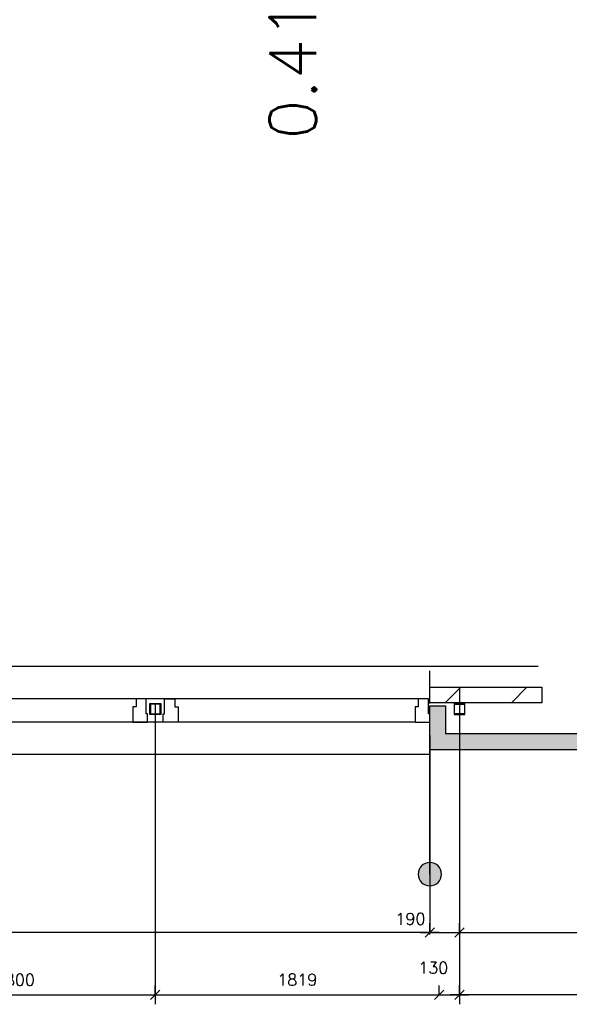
# Model space of a CAD drawing. Extents: x -84256 to 172857, y -58817 to 112048.
# Tile 2 of 90: x -79285 to -75763, y -57935 to -51619. Entities that reach past the tile are written whole.
import ezdxf

# ---------------------------------------------------------------- set-up
doc = ezdxf.new("R2010")
doc.units = 0
doc.header["$LTSCALE"] = 50
doc.header["$MEASUREMENT"] = 0
doc.header["$PDMODE"] = 3
doc.header["$PDSIZE"] = 0.001
doc.layers.get('0').update_dxf_attribs({"linetype": 'CONTINUOUS'})
doc.layers.get('DEFPOINTS').update_dxf_attribs({"linetype": 'CONTINUOUS'})
for name, color, linetype in [('A--A21--_F123-', 9, 'CONTINUOUS'), ('A--A22--_F123-', 9, 'CONTINUOUS'), ('A--A28--_F-2--', 7, 'CONTINUOUS'), ('A--L21--', 3, 'CONTINUOUS'), ('A--L21--_F-2--', 7, 'CONTINUOUS'), ('A--L21A3_BUITENWAND', 3, 'CONTINUOUS'), ('A--L22--_F-2--', 7, 'CONTINUOUS'), ('A--L28--', 7, 'CONTINUOUS'), ('A--L28--_F-2--', 7, 'CONTINUOUS'), ('A--L31--', 2, 'CONTINUOUS'), ('A--L31--_F123-', 7, 'CONTINUOUS'), ('A--L3A1_VPORTS', 1, 'CONTINUOUS'), ('A--M$1A-_F123-', 1, 'CONTINUOUS'), ('A--T$1A-_F123-_RN', 4, 'CONTINUOUS'), ('X--LR---_CP', 7, 'CONTINUOUS')]:
    doc.layers.add(name, color=color, linetype=linetype)
doc.styles.add('ALFA-0_25', font='ROMANS')
doc.dimstyles.new('STANDARD$0', dxfattribs={"dimscale": 50, "dimtxt": 2.5, "dimasz": 2, "dimexe": 2, "dimexo": 0, "dimgap": 2, "dimtad": 1, "dimdec": 0, "dimzin": 0, "dimdsep": 46, "dimtxsty": 'ALFA-0_25', "dimblk1": 'OBLIQUE', "dimblk2": 'OBLIQUE', "dimsah": 1, "dimcen": -3, "dimdle": 2, "dimclrd": 1, "dimclre": 1, "dimclrt": 2, "dimadec": 0, "dimazin": 0, "dimtfac": 0.666667, "dimtofl": 0, "dimtmove": 2, "dimatfit": 3, "dimldrblk": 'OBLIQUE', "dimfxl": 1, "dimtvp": 0.833333, "dimtolj": 1, "dimtzin": 0, "dimarcsym": 0})

# ---------------------------------------------------------------- blocks, each defined once
blk = doc.blocks.new('*U689')
at = {"layer": 'A--A22--_F123-'}
h = blk.add_hatch(dxfattribs=at)
h.set_pattern_fill('ALFALINE', color=256, scale=300, style=0, pattern_type=2)
h.set_pattern_definition([(45, (-15219.57, -9934.9), (-212.132, 212.132), [])])
h.paths.add_polyline_path([(0, 0), (0, 50), (718.8, 50), (718.8, 0), (718.8, -50), (0, -50)])
at = {"layer": 'A--L22--_F-2--', "color": 3, "linetype": 'Continuous'}
for points in [[(0, 0), (0, 50), (718.8, 50), (718.8, 0)], [(718.8, 0), (718.8, -50), (0, -50), (0, 0)]]:
    blk.add_lwpolyline(points, dxfattribs=at)
blk = doc.blocks.new('*U691')
at = {"layer": 'A--A21--_F123-', "color": 2}
for points in [[(0, 0), (-50, -50), (0, 230), (-50, 230)], [(0, 230), (50, 230), (0, 0), (50, 50)]]:
    blk.add_solid(points, dxfattribs=at)
at = {"layer": 'A--L21--_F-2--', "color": 3, "linetype": 'Continuous'}
for points in [[(-50, -50), (-50, -50), (-50, 230), (0, 230)], [(-50, -50), (-50, -50), (-50, 230), (0, 230)], [(0, 230), (50, 230), (50, 50), (50, 50)], [(0, 230), (50, 230), (50, 50), (50, 50)]]:
    blk.add_lwpolyline(points, dxfattribs=at)
blk = doc.blocks.new('*U690')
at = {"layer": 'A--A21--_F123-', "color": 2}
for points in [[(0, 0), (-50, -50), (5386.7, 0), (5436.9, -50)], [(5386.7, 0), (5336.5, 50), (0, 0), (50, 50)]]:
    blk.add_solid(points, dxfattribs=at)
at = {"layer": 'A--L21--_F-2--', "color": 3, "linetype": 'Continuous'}
for points in [[(5336.5, 50), (5336.5, 50), (50, 50), (50, 50)], [(5336.5, 50), (5336.5, 50), (50, 50), (50, 50)], [(-50, -50), (-50, -50), (5436.9, -50), (5436.9, -50)], [(-50, -50), (-50, -50), (5436.9, -50), (5436.9, -50)]]:
    blk.add_lwpolyline(points, dxfattribs=at)
blk = doc.blocks.new('Q020607-')
at = {"layer": 'A--A28--_F-2--', "color": 3}
for points in [[(-31.4, 31.5), (-35, -34.9), (-35, 35.1)], [(-31.4, 31.5), (-35, 35.1), (35, 35.1)], [(-31.4, 31.5), (-31.4, -31.3), (-35, -34.9)], [(35, 35.1), (31.4, 31.5), (-31.4, 31.5)], [(35, 35.1), (35, -34.9), (31.4, 31.5)], [(35, -34.9), (31.4, -31.3), (31.4, 31.5)], [(35, -34.9), (-35, -34.9), (-31.4, -31.3)], [(35, -34.9), (-31.4, -31.3), (31.4, -31.3)]]:
    blk.add_solid(points, dxfattribs=at)
at = {"layer": 'A--L28--_F-2--', "color": 3, "linetype": 'Continuous'}
blk.add_lwpolyline([(-35, -34.9), (-31.4, -31.3), (-31.4, 31.5), (31.4, 31.5), (31.4, -31.3), (-31.4, -31.3), (-35, -34.9), (35, -34.9), (35, 35.1), (-35, 35.1)], close=True, dxfattribs=at)
at = {"layer": 'X--LR---_CP', "color": 4, "linetype": 'Continuous'}
for p in [(-35, 0.1), (0, 0), (35, 0.1)]:
    blk.add_point(p, dxfattribs=at)
blk = doc.blocks.new('_OBLIQUE')
at = {"color": 0, "linetype": 'ByBlock'}
blk.add_line((-0.5, -0.5), (0.5, 0.5), dxfattribs=at)
blk = doc.blocks.new('*D758')
at = {"layer": 'A--M$1A-_F123-', "color": 1, "linetype": 'Continuous', "lineweight": -2, "transparency": 16777216}
for p, q in [((11660.1, 8066), (11660.1, 7949.9)), ((13460.1, 8066), (13460.1, 7949.9)), ((11600.1, 8009.9), (13520.1, 8009.9))]:
    blk.add_line(p, q, dxfattribs=at)
at = {"layer": 'DEFPOINTS', "color": 0, "linetype": 'Continuous', "transparency": 16777216}
for p in [(11660.1, 8066), (13460.1, 8066), (13460.1, 8009.9)]:
    blk.add_point(p, dxfattribs=at)
at = {"layer": 'A--M$1A-_F123-', "color": 1, "linetype": 'Continuous', "lineweight": -2, "transparency": 16777216, "xscale": 60, "yscale": 60, "zscale": 60, "rotation": 180}
blk.add_blockref('_OBLIQUE', (11660.1, 8009.9), dxfattribs=at)
at = {"layer": 'A--M$1A-_F123-', "color": 1, "linetype": 'Continuous', "lineweight": -2, "transparency": 16777216, "xscale": 60, "yscale": 60, "zscale": 60}
blk.add_blockref('_OBLIQUE', (13460.1, 8009.9), dxfattribs=at)
at = {"layer": 'A--M$1A-_F123-', "color": 2, "linetype": 'Continuous', "transparency": 16777216, "insert": (12560.1, 8107.4), "char_height": 75, "attachment_point": 5, "style": 'ALFA-0_25'}
blk.add_mtext('\\A1;1800', dxfattribs=at)
blk = doc.blocks.new('*D759')
at = {"layer": 'A--M$1A-_F123-', "color": 1, "linetype": 'Continuous', "lineweight": -2, "transparency": 16777216}
for p, q in [((13460.1, 8009.9), (13460.1, 8069.9)), ((15279.6, 8009.9), (15279.6, 8069.9)), ((13400.1, 8009.9), (15339.6, 8009.9))]:
    blk.add_line(p, q, dxfattribs=at)
at = {"layer": 'DEFPOINTS', "color": 0, "linetype": 'Continuous', "transparency": 16777216}
for p in [(13460.1, 8009.9), (15279.6, 8009.9), (15279.6, 8009.9)]:
    blk.add_point(p, dxfattribs=at)
at = {"layer": 'A--M$1A-_F123-', "color": 1, "linetype": 'Continuous', "lineweight": -2, "transparency": 16777216, "xscale": 60, "yscale": 60, "zscale": 60, "rotation": 180}
blk.add_blockref('_OBLIQUE', (13460.1, 8009.9), dxfattribs=at)
at = {"layer": 'A--M$1A-_F123-', "color": 1, "linetype": 'Continuous', "lineweight": -2, "transparency": 16777216, "xscale": 60, "yscale": 60, "zscale": 60}
blk.add_blockref('_OBLIQUE', (15279.6, 8009.9), dxfattribs=at)
at = {"layer": 'A--M$1A-_F123-', "color": 2, "linetype": 'Continuous', "transparency": 16777216, "insert": (14369.8, 8107.4), "char_height": 75, "attachment_point": 5, "style": 'ALFA-0_25'}
blk.add_mtext('\\A1;1819', dxfattribs=at)
blk = doc.blocks.new('*D766')
at = {"layer": 'A--M$1A-_F123-', "color": 1, "linetype": 'Continuous', "lineweight": -2, "transparency": 16777216}
for p, q in [((15349.6, 8409.9), (20576.3, 8409.9)), ((15409.6, 8416.6), (15409.6, 8349.9)), ((20516.3, 8416.6), (20516.3, 8349.9))]:
    blk.add_line(p, q, dxfattribs=at)
at = {"layer": 'DEFPOINTS', "color": 0, "linetype": 'Continuous', "transparency": 16777216}
for p in [(15409.6, 8416.6), (20516.3, 8416.6, -1.2), (20516.3, 8409.9)]:
    blk.add_point(p, dxfattribs=at)
at = {"layer": 'A--M$1A-_F123-', "color": 1, "linetype": 'Continuous', "lineweight": -2, "transparency": 16777216, "xscale": 60, "yscale": 60, "zscale": 60, "rotation": 180}
blk.add_blockref('_OBLIQUE', (15409.6, 8409.9), dxfattribs=at)
at = {"layer": 'A--M$1A-_F123-', "color": 1, "linetype": 'Continuous', "lineweight": -2, "transparency": 16777216, "xscale": 60, "yscale": 60, "zscale": 60}
blk.add_blockref('_OBLIQUE', (20516.3, 8409.9), dxfattribs=at)
at = {"layer": 'A--M$1A-_F123-', "color": 2, "linetype": 'Continuous', "transparency": 16777216, "insert": (17962.9, 8507.4), "char_height": 75, "attachment_point": 5, "style": 'ALFA-0_25'}
blk.add_mtext('\\A1;5107', dxfattribs=at)
blk = doc.blocks.new('*D767')
at = {"layer": 'A--M$1A-_F123-', "color": 1, "linetype": 'Continuous', "lineweight": -2, "transparency": 16777216}
for p, q in [((15409.6, 8312.2), (15409.6, 7949.9)), ((20516.3, 8312.2), (20516.3, 7949.9)), ((20576.3, 8009.9), (15349.6, 8009.9))]:
    blk.add_line(p, q, dxfattribs=at)
at = {"layer": 'DEFPOINTS', "color": 0, "linetype": 'Continuous', "transparency": 16777216}
for p in [(15409.6, 8312.2), (20516.3, 8312.2, -20), (15409.6, 8009.9)]:
    blk.add_point(p, dxfattribs=at)
at = {"layer": 'A--M$1A-_F123-', "color": 1, "linetype": 'Continuous', "lineweight": -2, "transparency": 16777216, "xscale": 60, "yscale": 60, "zscale": 60, "rotation": 180}
blk.add_blockref('_OBLIQUE', (15409.6, 8009.9), dxfattribs=at)
at = {"layer": 'A--M$1A-_F123-', "color": 1, "linetype": 'Continuous', "lineweight": -2, "transparency": 16777216, "xscale": 60, "yscale": 60, "zscale": 60}
blk.add_blockref('_OBLIQUE', (20516.3, 8009.9), dxfattribs=at)
at = {"layer": 'A--M$1A-_F123-', "color": 2, "linetype": 'Continuous', "transparency": 16777216, "insert": (17962.9, 8107.4), "char_height": 75, "attachment_point": 5, "style": 'ALFA-0_25'}
blk.add_mtext('\\A1;5107', dxfattribs=at)
blk = doc.blocks.new('*D769')
at = {"layer": 'A--M$1A-_F123-', "color": 1, "linetype": 'Continuous', "lineweight": -2, "transparency": 16777216}
for p, q in [((15219.6, 8398.3), (15219.6, 8469.9)), ((15409.6, 8398.3), (15409.6, 8469.9)), ((15159.6, 8409.9), (15469.6, 8409.9))]:
    blk.add_line(p, q, dxfattribs=at)
at = {"layer": 'DEFPOINTS', "color": 0, "linetype": 'Continuous', "transparency": 16777216}
for p in [(15409.6, 8409.9), (15219.6, 8398.3), (15409.6, 8398.3)]:
    blk.add_point(p, dxfattribs=at)
at = {"layer": 'A--M$1A-_F123-', "color": 1, "linetype": 'Continuous', "lineweight": -2, "transparency": 16777216, "xscale": 60, "yscale": 60, "zscale": 60, "rotation": 180}
blk.add_blockref('_OBLIQUE', (15219.6, 8409.9), dxfattribs=at)
at = {"layer": 'A--M$1A-_F123-', "color": 1, "linetype": 'Continuous', "lineweight": -2, "transparency": 16777216, "xscale": 60, "yscale": 60, "zscale": 60}
blk.add_blockref('_OBLIQUE', (15409.6, 8409.9), dxfattribs=at)
at = {"layer": 'A--M$1A-_F123-', "color": 2, "linetype": 'Continuous', "transparency": 16777216, "insert": (15094.8, 8498.2), "char_height": 75, "attachment_point": 5, "style": 'ALFA-0_25'}
blk.add_mtext('\\A1;190', dxfattribs=at)
blk = doc.blocks.new('*D780')
at = {"layer": 'A--M$1A-_F123-', "color": 1, "linetype": 'Continuous', "lineweight": -2, "transparency": 16777216}
for p, q in [((9497.4, 8409.9), (9497.4, 8469.9)), ((15219.6, 8409.9), (15219.6, 8469.9)), ((15279.6, 8409.9), (9437.4, 8409.9))]:
    blk.add_line(p, q, dxfattribs=at)
at = {"layer": 'DEFPOINTS', "color": 0, "linetype": 'Continuous', "transparency": 16777216}
for p in [(9497.4, 8409.9), (9497.4, 8409.9), (15219.6, 8409.9)]:
    blk.add_point(p, dxfattribs=at)
at = {"layer": 'A--M$1A-_F123-', "color": 1, "linetype": 'Continuous', "lineweight": -2, "transparency": 16777216, "xscale": 60, "yscale": 60, "zscale": 60, "rotation": 180}
blk.add_blockref('_OBLIQUE', (9497.4, 8409.9), dxfattribs=at)
at = {"layer": 'A--M$1A-_F123-', "color": 1, "linetype": 'Continuous', "lineweight": -2, "transparency": 16777216, "xscale": 60, "yscale": 60, "zscale": 60}
blk.add_blockref('_OBLIQUE', (15219.6, 8409.9), dxfattribs=at)
at = {"layer": 'A--M$1A-_F123-', "color": 2, "linetype": 'Continuous', "transparency": 16777216, "insert": (12358.5, 8507.4), "char_height": 75, "attachment_point": 5, "style": 'ALFA-0_25'}
blk.add_mtext('\\A1;5722', dxfattribs=at)
blk = doc.blocks.new('*D816')
at = {"layer": 'A--M$1A-_F123-', "color": 1, "linetype": 'Continuous', "lineweight": -2, "transparency": 16777216}
for p, q in [((15279.6, 8009.9), (15279.6, 8069.9)), ((15409.6, 8009.9), (15409.6, 8069.9)), ((15219.6, 8009.9), (15469.6, 8009.9))]:
    blk.add_line(p, q, dxfattribs=at)
at = {"layer": 'DEFPOINTS', "color": 0, "linetype": 'Continuous', "transparency": 16777216}
for p in [(15279.6, 8009.9), (15409.6, 8009.9), (15409.6, 8009.9)]:
    blk.add_point(p, dxfattribs=at)
at = {"layer": 'A--M$1A-_F123-', "color": 1, "linetype": 'Continuous', "lineweight": -2, "transparency": 16777216, "xscale": 60, "yscale": 60, "zscale": 60, "rotation": 180}
blk.add_blockref('_OBLIQUE', (15279.6, 8009.9), dxfattribs=at)
at = {"layer": 'A--M$1A-_F123-', "color": 1, "linetype": 'Continuous', "lineweight": -2, "transparency": 16777216, "xscale": 60, "yscale": 60, "zscale": 60}
blk.add_blockref('_OBLIQUE', (15409.6, 8009.9), dxfattribs=at)
at = {"layer": 'A--M$1A-_F123-', "color": 2, "linetype": 'Continuous', "transparency": 16777216, "insert": (15241.4, 8184.6), "char_height": 75, "attachment_point": 5, "style": 'ALFA-0_25'}
blk.add_mtext('\\A1;130', dxfattribs=at)
blk = doc.blocks.new('DILATATIEVOEG')
at = {"layer": 'A--L21A3_BUITENWAND', "linetype": 'Continuous'}
h = blk.add_hatch(color=256, dxfattribs=at)
edge = h.paths.add_edge_path()
edge.add_arc((-800, 0), 75, 0, 360)
blk.add_line((-800, 0), (0, 0), dxfattribs=at)
blk.add_circle((-800, 0), 75, dxfattribs=at)
at = {"layer": 'X--LR---_CP', "linetype": 'Continuous'}
blk.add_point((0, 0), dxfattribs=at)
blk = doc.blocks.new('A$C33947343')
at = {"layer": 'A--L21--'}
blk.add_lwpolyline([(1555.4, -11542.7), (933.5, -14595.5), (6681.2, -14595.5)], dxfattribs=at)
at = {"layer": 'A--L31--', "color": 2, "linetype": 'Continuous'}
for points in [[(4169.7, -14805.4), (4104.7, -14805.4), (4104.7, -14856.4), (4083.7, -14856.4), (4083.7, -14955.4), (4156.7, -14955.4), (4178.7, -14955.4), (4178.7, -14940.4), (4178.7, -14901.4), (4169.7, -14901.4)], [(4287.7, -14805.4), (4352.7, -14805.5), (4352.7, -14856.5), (4373.7, -14856.5), (4373.7, -14955.5), (4300.7, -14955.4), (4278.7, -14955.4), (4278.7, -14940.4), (4278.7, -14901.4), (4287.7, -14901.4)], [(5978.4, -14805.5), (5913.4, -14805.5), (5913.4, -14856.5), (5892.4, -14856.5), (5892.4, -14955.5), (5965.4, -14955.5), (5987.4, -14955.5), (5987.4, -14940.5), (5987.4, -14901.5), (5978.4, -14901.5)]]:
    blk.add_lwpolyline(points, close=True, dxfattribs=at)
at = {"layer": 'A--L31--_F123-', "color": 1, "linetype": 'Continuous'}
for p, q in [((5987.4, -14835.5), (5987.4, -14625.5)), ((5913.4, -14805.5), (650.9, -14805.5)), ((5892.4, -14955.5), (467.2, -14955.5)), ((5987.4, -15069.5, 40), (5987.4, -14949.5, 20)), ((216.3, -15160.5, -17), (5987.4, -15160.5, 0.4))]:
    blk.add_line(p, q, dxfattribs=at)
at = {"layer": 'A--M$1A-_F123-', "linetype": 'Continuous'}
for p, q in [((6177.4, -14730.5), (6177.4, -16705.5)), ((6177.4, -14730.5), (6177.4, -16705.5)), ((4228, -14835.5), (4228, -16705.5)), ((5987.4, -15041.6), (5987.4, -16305.5))]:
    blk.add_line(p, q, dxfattribs=at)
at = {"layer": 'A--L21--', "linetype": 'Continuous'}
for name, p in [('*U689', (5987.4, -14780.5)), ('*U691', (6037.4, -15080.5, 20)), ('*U690', (6037.4, -15080.5))]:
    blk.add_blockref(name, p, dxfattribs=at)
at = {"layer": 'A--L21A3_BUITENWAND', "color": 1, "xscale": -1, "rotation": 269.996290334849}
blk.add_blockref('DILATATIEVOEG', (5987.4, -15130.4), dxfattribs=at)
at = {"layer": 'A--L28--', "xscale": -1, "rotation": 179.9962903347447}
blk.add_blockref('Q020607-', (4228, -14870.4), dxfattribs=at)
at = {"layer": 'A--L28--'}
blk.add_blockref('Q020607-', (6177.4, -14870.5), dxfattribs=at)
at = {"layer": 'A--T$1A-_F123-_RN', "style": 'ALFA-0_25'}
blk.add_text('0.41', height=300, rotation=90, dxfattribs=at).set_placement((5259.5, -11217.7))
at = {"layer": 'A--M$1A-_F123-', "linetype": 'Continuous'}
for base, p1, p2, picture, middle in [((265.3, -16305.5), (5987.4, -16305.5), (265.3, -16305.5), '*D780', (3126.4, -16208)), ((11284.1, -16305.5), (6177.4, -16298.8), (11284.1, -16298.8, -1.2), '*D766', (8730.8, -16208)), ((6177.4, -16705.5), (11284.1, -16403.2, -20), (6177.4, -16403.2), '*D767', (8730.8, -16608)), ((4228, -16705.5), (2428, -16649.3), (4228, -16649.3), '*D758', (3328, -16608)), ((6047.4, -16705.5), (4228, -16705.5), (6047.4, -16705.5), '*D759', (5137.7, -16608))]:
    dim = blk.add_linear_dim(base=base, p1=p1, p2=p2, dimstyle='STANDARD$0', override={"dimscale": 30}, dxfattribs=at)
    dim.commit()
    dim.dimension.update_dxf_attribs({"geometry": picture, "text_midpoint": middle, "insert": (-9232.1, -24715.4)})
for base, p1, p2, picture, middle in [((6177.4, -16305.5), (5987.4, -16317.1), (6177.4, -16317.1), '*D769', (5862.7, -16217.2)), ((6177.4, -16705.5), (6047.4, -16705.5), (6177.4, -16705.5), '*D816', (6009.3, -16530.7))]:
    dim = blk.add_linear_dim(base=base, p1=p1, p2=p2, dimstyle='STANDARD$0', override={"dimscale": 30}, dxfattribs=at)
    dim.commit()
    dim.dimension.update_dxf_attribs({"geometry": picture, "text_midpoint": middle, "dimtype": 128, "insert": (-9232.1, -24715.4)})

msp = doc.modelspace()

# ---------------------------------------------------------------- block references
at = {"layer": 'A--L3A1_VPORTS'}
msp.add_blockref('A$C33947343', (-82644.2, -41169.9), dxfattribs=at)

doc.saveas('drawing.dxf')
